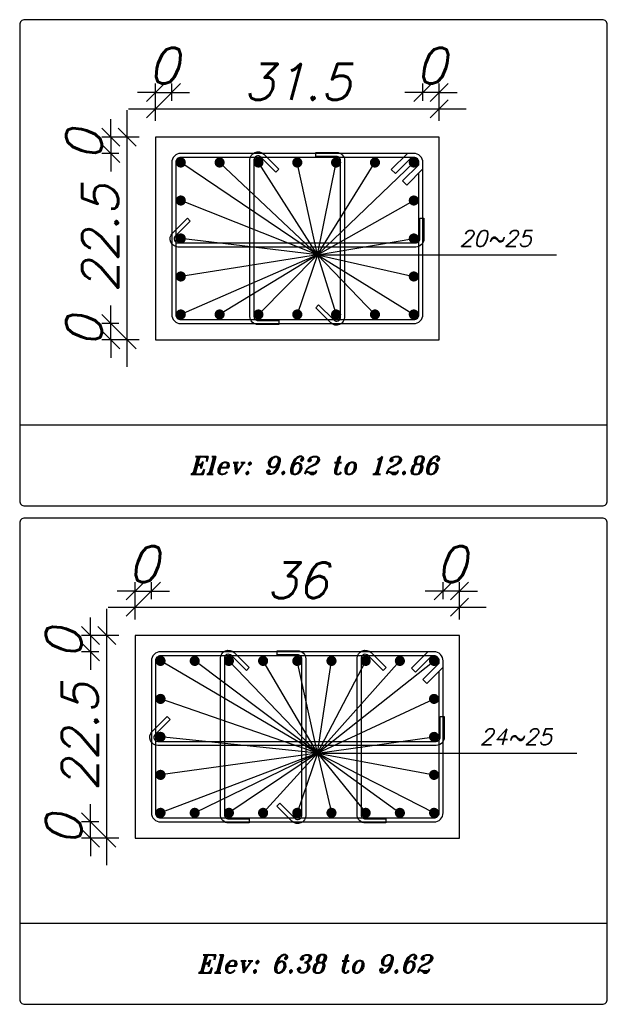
# Model space of a CAD drawing. Header units: inches. Extents: x 826 to 1034, y 702 to 834.
# Tile 52 of 93: x 929.39 to 932.66, y 721.41 to 726.9. Entities that reach past the tile are written whole.
import ezdxf
from ezdxf.enums import TextEntityAlignment as Align

# ---------------------------------------------------------------- set-up
doc = ezdxf.new("R2010")
doc.units = ezdxf.units.IN
doc.header["$MEASUREMENT"] = 0
doc.layers.add('SAZE_DRAWINGS', color=7, linetype='Continuous')
doc.styles.add('SAZE_STYLE', font='romansp.shx', dxfattribs={"oblique": 15})
doc.styles.add('SAZE_STYLE1', font='romant.shx', dxfattribs={"oblique": 15})
doc.dimstyles.new('SAZE_DIM_STYLE', dxfattribs={"dimtxt": 0.2, "dimasz": 0.2, "dimexe": 0.1, "dimexo": 0.05, "dimgap": 0.05, "dimtad": 0, "dimzin": 0, "dimdsep": 46, "dimtxsty": 'SAZE_STYLE', "dimcen": 0.09, "dimclrd": 2, "dimclre": 2, "dimclrt": 3, "dimadec": 0, "dimazin": 0, "dimtfac": 1, "dimtdec": 4, "dimtix": 1, "dimtmove": 1, "dimatfit": 3, "dimfxl": 1, "dimtolj": 1, "dimtzin": 0, "dimarcsym": 0})

# ---------------------------------------------------------------- blocks, each defined once
blk = doc.blocks.new('_Oblique')
at = {"color": 0, "linetype": 'ByBlock', "lineweight": -2}
blk.add_line((-0.5, -0.5), (0.5, 0.5), dxfattribs=at)
blk = doc.blocks.new('*D3882')
at = {"layer": 'Defpoints', "color": 0, "transparency": 16777216}
for p in [(930.1215, 723.7149), (930.0311, 723.6697), (930.1215, 723.6697)]:
    blk.add_point(p, dxfattribs=at)
at = {"layer": 'SAZE_DRAWINGS', "color": 2, "lineweight": -2, "transparency": 16777216}
for p, q in [((930.0311, 723.7149), (929.9311, 723.7149)), ((930.0311, 723.6697), (930.0311, 723.7649)), ((930.0311, 723.7149), (930.1215, 723.7149)), ((930.1215, 723.6697), (930.1215, 723.7649)), ((930.1215, 723.7149), (930.2215, 723.7149))]:
    blk.add_line(p, q, dxfattribs=at)
at = {"layer": 'SAZE_DRAWINGS', "color": 2, "lineweight": -2, "transparency": 16777216, "xscale": 0.1, "yscale": 0.1, "zscale": 0.1}
blk.add_blockref('_Oblique', (930.0311, 723.7149), dxfattribs=at)
at = {"layer": 'SAZE_DRAWINGS', "color": 2, "lineweight": -2, "transparency": 16777216, "xscale": 0.1, "yscale": 0.1, "zscale": 0.1, "rotation": 180}
blk.add_blockref('_Oblique', (930.1215, 723.7149), dxfattribs=at)
at = {"layer": 'SAZE_DRAWINGS', "color": 3, "transparency": 16777216, "insert": (930.0763, 723.8649), "char_height": 0.2, "attachment_point": 5, "style": 'SAZE_STYLE'}
blk.add_mtext('\\A1;0', dxfattribs=at)
blk = doc.blocks.new('*D3883')
at = {"layer": 'Defpoints', "color": 0, "transparency": 16777216}
for p in [(931.8378, 723.6246), (930.0311, 723.5568), (931.8378, 723.5568)]:
    blk.add_point(p, dxfattribs=at)
at = {"layer": 'SAZE_DRAWINGS', "color": 2, "lineweight": -2, "transparency": 16777216}
for p, q in [((930.0311, 723.5568), (930.0311, 723.6746)), ((931.8378, 723.5568), (931.8378, 723.6746)), ((929.8811, 723.6246), (931.9878, 723.6246))]:
    blk.add_line(p, q, dxfattribs=at)
at = {"layer": 'SAZE_DRAWINGS', "color": 2, "lineweight": -2, "transparency": 16777216, "xscale": 0.1, "yscale": 0.1, "zscale": 0.1, "rotation": 180}
blk.add_blockref('_Oblique', (930.0311, 723.6246), dxfattribs=at)
at = {"layer": 'SAZE_DRAWINGS', "color": 2, "lineweight": -2, "transparency": 16777216, "xscale": 0.1, "yscale": 0.1, "zscale": 0.1}
blk.add_blockref('_Oblique', (931.8378, 723.6246), dxfattribs=at)
at = {"layer": 'SAZE_DRAWINGS', "color": 3, "transparency": 16777216, "insert": (930.9344, 723.7746), "char_height": 0.2, "attachment_point": 5, "style": 'SAZE_STYLE'}
blk.add_mtext('\\A1;36', dxfattribs=at)
blk = doc.blocks.new('*D3884')
at = {"layer": 'Defpoints', "color": 0, "transparency": 16777216}
for p in [(931.7474, 723.7149), (931.7474, 723.6697), (931.8378, 723.6697)]:
    blk.add_point(p, dxfattribs=at)
at = {"layer": 'SAZE_DRAWINGS', "color": 2, "lineweight": -2, "transparency": 16777216}
for p, q in [((931.7474, 723.7149), (931.6474, 723.7149)), ((931.7474, 723.6697), (931.7474, 723.7649)), ((931.8378, 723.7149), (931.7474, 723.7149)), ((931.8378, 723.6697), (931.8378, 723.7649)), ((931.8378, 723.7149), (931.9378, 723.7149))]:
    blk.add_line(p, q, dxfattribs=at)
at = {"layer": 'SAZE_DRAWINGS', "color": 2, "lineweight": -2, "transparency": 16777216, "xscale": 0.1, "yscale": 0.1, "zscale": 0.1}
blk.add_blockref('_Oblique', (931.7474, 723.7149), dxfattribs=at)
at = {"layer": 'SAZE_DRAWINGS', "color": 2, "lineweight": -2, "transparency": 16777216, "xscale": 0.1, "yscale": 0.1, "zscale": 0.1, "rotation": 180}
blk.add_blockref('_Oblique', (931.8378, 723.7149), dxfattribs=at)
at = {"layer": 'SAZE_DRAWINGS', "color": 3, "transparency": 16777216, "insert": (931.7926, 723.8649), "char_height": 0.2, "attachment_point": 5, "style": 'SAZE_STYLE'}
blk.add_mtext('\\A1;0', dxfattribs=at)
blk = doc.blocks.new('*D3885')
at = {"layer": 'Defpoints', "color": 0, "transparency": 16777216}
for p in [(929.7827, 722.4277), (929.8279, 722.4277), (929.8279, 722.3373)]:
    blk.add_point(p, dxfattribs=at)
at = {"layer": 'SAZE_DRAWINGS', "color": 2, "lineweight": -2, "transparency": 16777216}
for p, q in [((929.7827, 722.4277), (929.7827, 722.5277)), ((929.8279, 722.4277), (929.7327, 722.4277)), ((929.7827, 722.3373), (929.7827, 722.4277)), ((929.8279, 722.3373), (929.7327, 722.3373)), ((929.7827, 722.3373), (929.7827, 722.2373))]:
    blk.add_line(p, q, dxfattribs=at)
at = {"layer": 'SAZE_DRAWINGS', "color": 2, "lineweight": -2, "transparency": 16777216, "xscale": 0.1, "yscale": 0.1, "zscale": 0.1}
for p, rotation in [((929.7827, 722.4277), 270), ((929.7827, 722.3373), 90)]:
    blk.add_blockref('_Oblique', p, dxfattribs=dict(at, rotation=rotation))
at = {"layer": 'SAZE_DRAWINGS', "color": 3, "transparency": 16777216, "insert": (929.6327, 722.3825), "char_height": 0.2, "attachment_point": 5, "rotation": 90, "style": 'SAZE_STYLE'}
blk.add_mtext('\\A1;0', dxfattribs=at)
blk = doc.blocks.new('*D3886')
at = {"layer": 'Defpoints', "color": 0, "transparency": 16777216}
for p in [(929.873, 723.4665), (929.9408, 723.4665), (929.9408, 722.3373)]:
    blk.add_point(p, dxfattribs=at)
at = {"layer": 'SAZE_DRAWINGS', "color": 2, "lineweight": -2, "transparency": 16777216}
for p, q in [((929.873, 722.1873), (929.873, 723.6165)), ((929.9408, 723.4665), (929.823, 723.4665)), ((929.9408, 722.3373), (929.823, 722.3373))]:
    blk.add_line(p, q, dxfattribs=at)
at = {"layer": 'SAZE_DRAWINGS', "color": 2, "lineweight": -2, "transparency": 16777216, "xscale": 0.1, "yscale": 0.1, "zscale": 0.1}
for p, rotation in [((929.873, 723.4665), 90), ((929.873, 722.3373), 270)]:
    blk.add_blockref('_Oblique', p, dxfattribs=dict(at, rotation=rotation))
at = {"layer": 'SAZE_DRAWINGS', "color": 3, "transparency": 16777216, "insert": (929.723, 722.9019), "char_height": 0.2, "attachment_point": 5, "rotation": 90, "style": 'SAZE_STYLE'}
blk.add_mtext('\\A1;22.5', dxfattribs=at)
blk = doc.blocks.new('*D3887')
at = {"layer": 'Defpoints', "color": 0, "transparency": 16777216}
for p in [(929.8279, 723.4665), (929.7827, 723.3762), (929.8279, 723.3762)]:
    blk.add_point(p, dxfattribs=at)
at = {"layer": 'SAZE_DRAWINGS', "color": 2, "lineweight": -2, "transparency": 16777216}
for p, q in [((929.7827, 723.4665), (929.7827, 723.5665)), ((929.8279, 723.4665), (929.7327, 723.4665)), ((929.7827, 723.4665), (929.7827, 723.3762)), ((929.8279, 723.3762), (929.7327, 723.3762)), ((929.7827, 723.3762), (929.7827, 723.2762))]:
    blk.add_line(p, q, dxfattribs=at)
at = {"layer": 'SAZE_DRAWINGS', "color": 2, "lineweight": -2, "transparency": 16777216, "xscale": 0.1, "yscale": 0.1, "zscale": 0.1}
for p, rotation in [((929.7827, 723.4665), 270), ((929.7827, 723.3762), 90)]:
    blk.add_blockref('_Oblique', p, dxfattribs=dict(at, rotation=rotation))
at = {"layer": 'SAZE_DRAWINGS', "color": 3, "transparency": 16777216, "insert": (929.6327, 723.4213), "char_height": 0.2, "attachment_point": 5, "rotation": 90, "style": 'SAZE_STYLE'}
blk.add_mtext('\\A1;0', dxfattribs=at)
blk = doc.blocks.new('*D3888')
at = {"layer": 'Defpoints', "color": 0, "transparency": 16777216}
for p in [(930.2344, 726.4926), (930.144, 726.4474), (930.2344, 726.4474)]:
    blk.add_point(p, dxfattribs=at)
at = {"layer": 'SAZE_DRAWINGS', "color": 2, "lineweight": -2, "transparency": 16777216}
for p, q in [((930.144, 726.4474), (930.144, 726.5426)), ((930.2344, 726.4474), (930.2344, 726.5426)), ((930.144, 726.4926), (930.044, 726.4926)), ((930.144, 726.4926), (930.2344, 726.4926)), ((930.2344, 726.4926), (930.3344, 726.4926))]:
    blk.add_line(p, q, dxfattribs=at)
at = {"layer": 'SAZE_DRAWINGS', "color": 2, "lineweight": -2, "transparency": 16777216, "xscale": 0.1, "yscale": 0.1, "zscale": 0.1}
blk.add_blockref('_Oblique', (930.144, 726.4926), dxfattribs=at)
at = {"layer": 'SAZE_DRAWINGS', "color": 2, "lineweight": -2, "transparency": 16777216, "xscale": 0.1, "yscale": 0.1, "zscale": 0.1, "rotation": 180}
blk.add_blockref('_Oblique', (930.2344, 726.4926), dxfattribs=at)
at = {"layer": 'SAZE_DRAWINGS', "color": 3, "transparency": 16777216, "insert": (930.1892, 726.6426), "char_height": 0.2, "attachment_point": 5, "style": 'SAZE_STYLE'}
blk.add_mtext('\\A1;0', dxfattribs=at)
blk = doc.blocks.new('*D3889')
at = {"layer": 'Defpoints', "color": 0, "transparency": 16777216}
for p in [(931.7248, 726.4023), (930.144, 726.3345), (931.7248, 726.3345)]:
    blk.add_point(p, dxfattribs=at)
at = {"layer": 'SAZE_DRAWINGS', "color": 2, "lineweight": -2, "transparency": 16777216}
for p, q in [((930.144, 726.3345), (930.144, 726.4523)), ((931.7248, 726.3345), (931.7248, 726.4523)), ((929.994, 726.4023), (931.8748, 726.4023))]:
    blk.add_line(p, q, dxfattribs=at)
at = {"layer": 'SAZE_DRAWINGS', "color": 2, "lineweight": -2, "transparency": 16777216, "xscale": 0.1, "yscale": 0.1, "zscale": 0.1, "rotation": 180}
blk.add_blockref('_Oblique', (930.144, 726.4023), dxfattribs=at)
at = {"layer": 'SAZE_DRAWINGS', "color": 2, "lineweight": -2, "transparency": 16777216, "xscale": 0.1, "yscale": 0.1, "zscale": 0.1}
blk.add_blockref('_Oblique', (931.7248, 726.4023), dxfattribs=at)
at = {"layer": 'SAZE_DRAWINGS', "color": 3, "transparency": 16777216, "insert": (930.9344, 726.5523), "char_height": 0.2, "attachment_point": 5, "style": 'SAZE_STYLE'}
blk.add_mtext('\\A1;31.5', dxfattribs=at)
blk = doc.blocks.new('*D3890')
at = {"layer": 'Defpoints', "color": 0, "transparency": 16777216}
for p in [(931.6345, 726.4926), (931.6345, 726.4474), (931.7248, 726.4474)]:
    blk.add_point(p, dxfattribs=at)
at = {"layer": 'SAZE_DRAWINGS', "color": 2, "lineweight": -2, "transparency": 16777216}
for p, q in [((931.6345, 726.4474), (931.6345, 726.5426)), ((931.7248, 726.4474), (931.7248, 726.5426)), ((931.6345, 726.4926), (931.5345, 726.4926)), ((931.7248, 726.4926), (931.6345, 726.4926)), ((931.7248, 726.4926), (931.8248, 726.4926))]:
    blk.add_line(p, q, dxfattribs=at)
at = {"layer": 'SAZE_DRAWINGS', "color": 2, "lineweight": -2, "transparency": 16777216, "xscale": 0.1, "yscale": 0.1, "zscale": 0.1}
blk.add_blockref('_Oblique', (931.6345, 726.4926), dxfattribs=at)
at = {"layer": 'SAZE_DRAWINGS', "color": 2, "lineweight": -2, "transparency": 16777216, "xscale": 0.1, "yscale": 0.1, "zscale": 0.1, "rotation": 180}
blk.add_blockref('_Oblique', (931.7248, 726.4926), dxfattribs=at)
at = {"layer": 'SAZE_DRAWINGS', "color": 3, "transparency": 16777216, "insert": (931.6797, 726.6426), "char_height": 0.2, "attachment_point": 5, "style": 'SAZE_STYLE'}
blk.add_mtext('\\A1;0', dxfattribs=at)
blk = doc.blocks.new('*D3891')
at = {"layer": 'Defpoints', "color": 0, "transparency": 16777216}
for p in [(929.8956, 725.2054), (929.9408, 725.2054), (929.9408, 725.1151)]:
    blk.add_point(p, dxfattribs=at)
at = {"layer": 'SAZE_DRAWINGS', "color": 2, "lineweight": -2, "transparency": 16777216}
for p, q in [((929.8956, 725.2054), (929.8956, 725.3054)), ((929.9408, 725.2054), (929.8456, 725.2054)), ((929.8956, 725.1151), (929.8956, 725.2054)), ((929.9408, 725.1151), (929.8456, 725.1151)), ((929.8956, 725.1151), (929.8956, 725.0151))]:
    blk.add_line(p, q, dxfattribs=at)
at = {"layer": 'SAZE_DRAWINGS', "color": 2, "lineweight": -2, "transparency": 16777216, "xscale": 0.1, "yscale": 0.1, "zscale": 0.1}
for p, rotation in [((929.8956, 725.2054), 270), ((929.8956, 725.1151), 90)]:
    blk.add_blockref('_Oblique', p, dxfattribs=dict(at, rotation=rotation))
at = {"layer": 'SAZE_DRAWINGS', "color": 3, "transparency": 16777216, "insert": (929.7456, 725.1602), "char_height": 0.2, "attachment_point": 5, "rotation": 90, "style": 'SAZE_STYLE'}
blk.add_mtext('\\A1;0', dxfattribs=at)
blk = doc.blocks.new('*D3892')
at = {"layer": 'Defpoints', "color": 0, "transparency": 16777216}
for p in [(929.986, 726.2442), (930.0537, 726.2442), (930.0537, 725.1151)]:
    blk.add_point(p, dxfattribs=at)
at = {"layer": 'SAZE_DRAWINGS', "color": 2, "lineweight": -2, "transparency": 16777216}
for p, q in [((929.986, 724.9651), (929.986, 726.3942)), ((930.0537, 726.2442), (929.936, 726.2442)), ((930.0537, 725.1151), (929.936, 725.1151))]:
    blk.add_line(p, q, dxfattribs=at)
at = {"layer": 'SAZE_DRAWINGS', "color": 2, "lineweight": -2, "transparency": 16777216, "xscale": 0.1, "yscale": 0.1, "zscale": 0.1}
for p, rotation in [((929.986, 726.2442), 90), ((929.986, 725.1151), 270)]:
    blk.add_blockref('_Oblique', p, dxfattribs=dict(at, rotation=rotation))
at = {"layer": 'SAZE_DRAWINGS', "color": 3, "transparency": 16777216, "insert": (929.836, 725.6796), "char_height": 0.2, "attachment_point": 5, "rotation": 90, "style": 'SAZE_STYLE'}
blk.add_mtext('\\A1;22.5', dxfattribs=at)
blk = doc.blocks.new('*D3893')
at = {"layer": 'Defpoints', "color": 0, "transparency": 16777216}
for p in [(929.9408, 726.2442), (929.8956, 726.1539), (929.9408, 726.1539)]:
    blk.add_point(p, dxfattribs=at)
at = {"layer": 'SAZE_DRAWINGS', "color": 2, "lineweight": -2, "transparency": 16777216}
for p, q in [((929.8956, 726.2442), (929.8956, 726.3442)), ((929.9408, 726.2442), (929.8456, 726.2442)), ((929.8956, 726.2442), (929.8956, 726.1539)), ((929.9408, 726.1539), (929.8456, 726.1539)), ((929.8956, 726.1539), (929.8956, 726.0539))]:
    blk.add_line(p, q, dxfattribs=at)
at = {"layer": 'SAZE_DRAWINGS', "color": 2, "lineweight": -2, "transparency": 16777216, "xscale": 0.1, "yscale": 0.1, "zscale": 0.1}
for p, rotation in [((929.8956, 726.2442), 270), ((929.8956, 726.1539), 90)]:
    blk.add_blockref('_Oblique', p, dxfattribs=dict(at, rotation=rotation))
at = {"layer": 'SAZE_DRAWINGS', "color": 3, "transparency": 16777216, "insert": (929.7456, 726.199), "char_height": 0.2, "attachment_point": 5, "rotation": 90, "style": 'SAZE_STYLE'}
blk.add_mtext('\\A1;0', dxfattribs=at)

msp = doc.modelspace()

# ---------------------------------------------------------------- linework, layer by layer
at = {"layer": 'SAZE_DRAWINGS', "color": 2}
for p, q in [((931.0474, 725.5893), (930.2852, 726.1031)), ((931.0474, 725.5893), (930.5016, 726.1031)), ((931.0474, 725.5893), (930.718, 726.1031)), ((931.0474, 725.5893), (930.9344, 726.1031)), ((931.0474, 725.5893), (931.1509, 726.1031)), ((931.0474, 725.5893), (931.3673, 726.1031)), ((931.0474, 725.5893), (931.5837, 726.1031)), ((931.0474, 725.5893), (930.2852, 725.8913)), ((931.0474, 725.5893), (931.5837, 725.8913)), ((931.0474, 725.5893), (930.2852, 725.6796)), ((931.0474, 725.5893), (931.5837, 725.6796)), ((931.0474, 725.5893), (930.2852, 725.2562)), ((931.0474, 725.5893), (930.2852, 725.4679)), ((931.0474, 725.5893), (930.5016, 725.2562)), ((931.0474, 725.5893), (930.718, 725.2562)), ((931.0474, 725.5893), (930.9344, 725.2562)), ((931.0474, 725.5893), (932.3798, 725.5893)), ((931.0474, 725.5893), (931.1509, 725.2562)), ((931.0474, 725.5893), (931.3673, 725.2562)), ((931.0474, 725.5893), (931.5837, 725.2562)), ((931.0474, 725.5893), (931.5837, 725.4679)), ((931.0474, 722.8116), (930.1723, 723.3253)), ((931.0474, 722.8116), (930.3628, 723.3253)), ((931.0474, 722.8116), (930.5534, 723.3253)), ((931.0474, 722.8116), (930.7439, 723.3253)), ((931.0474, 722.8116), (930.9344, 723.3253)), ((931.0474, 722.8116), (931.125, 723.3253)), ((931.0474, 722.8116), (931.3155, 723.3253)), ((931.0474, 722.8116), (931.5061, 723.3253)), ((931.0474, 722.8116), (931.6966, 723.3253)), ((931.0474, 722.8116), (930.1723, 723.1136)), ((931.0474, 722.8116), (931.6966, 723.1136)), ((931.0474, 722.8116), (930.1723, 722.9019)), ((931.0474, 722.8116), (931.6966, 722.9019)), ((931.0474, 722.8116), (930.1723, 722.4785)), ((931.0474, 722.8116), (930.1723, 722.6902)), ((931.0474, 722.8116), (930.3628, 722.4785)), ((931.0474, 722.8116), (930.5534, 722.4785)), ((931.0474, 722.8116), (930.7439, 722.4785)), ((931.0474, 722.8116), (930.9344, 722.4785)), ((931.0474, 722.8116), (932.4927, 722.8116)), ((931.0474, 722.8116), (931.125, 722.4785)), ((931.0474, 722.8116), (931.3155, 722.4785)), ((931.0474, 722.8116), (931.5061, 722.4785)), ((931.0474, 722.8116), (931.6966, 722.4785)), ((931.0474, 722.8116), (931.6966, 722.6902))]:
    msp.add_line(p, q, dxfattribs=at)
at = {"layer": 'SAZE_DRAWINGS', "color": 8}
for p, q in [((929.3875, 724.6408), (932.662, 724.6408)), ((929.3875, 721.8631), (932.662, 721.8631))]:
    msp.add_line(p, q, dxfattribs=at)
for points in [[(929.4157, 724.1891), (932.6338, 724.1891, 0.414214), (932.662, 724.2174), (932.662, 726.8709, 0.414214), (932.6338, 726.8991), (929.4157, 726.8991, 0.414214), (929.3875, 726.8709), (929.3875, 724.2174, 0.414214)], [(929.4157, 721.4114), (932.6338, 721.4114, 0.414214), (932.662, 721.4397), (932.662, 724.0932, 0.414214), (932.6338, 724.1214), (929.4157, 724.1214, 0.414214), (929.3875, 724.0932), (929.3875, 721.4397, 0.414214)]]:
    msp.add_lwpolyline(points, format="xyb", close=True, dxfattribs=at)
at = {"layer": 'SAZE_DRAWINGS', "color": 3}
for points in [[(930.144, 725.1151), (931.7248, 725.1151), (931.7248, 726.2442), (930.144, 726.2442)], [(930.0311, 722.3373), (931.8378, 722.3373), (931.8378, 723.4665), (930.0311, 723.4665)]]:
    msp.add_lwpolyline(points, close=True, dxfattribs=at)
at = {"layer": 'SAZE_DRAWINGS', "color": 4}
for points in [[(930.2852, 725.2054), (931.5837, 725.2054, 0.414214), (931.6345, 725.2562), (931.6345, 726.1031, 0.414214), (931.5837, 726.1539), (930.2852, 726.1539, 0.414214), (930.2344, 726.1031), (930.2344, 725.2562, 0.414214)], [(930.831, 725.1997), (930.7158, 725.1997, -0.414214), (930.6706, 725.2449), (930.6706, 726.1175, -0.668179), (930.7477, 726.1495), (930.8314, 726.0658), (930.8154, 726.0498), (930.7317, 726.1335, 0.668179), (930.6932, 726.1175), (930.6932, 725.2449, 0.414214), (930.7158, 725.2223), (930.831, 725.2223)], [(931.0379, 726.1595), (931.1531, 726.1595, -0.414214), (931.1983, 726.1143), (931.1983, 725.2417, -0.668112), (931.1212, 725.2098), (931.0375, 725.2935), (931.0534, 725.3094), (931.1372, 725.2257, 0.668112), (931.1757, 725.2417), (931.1757, 726.1143, 0.414214), (931.1531, 726.1369), (931.0379, 726.1369)], [(931.6401, 725.7925), (931.6401, 725.6773, -0.414214), (931.595, 725.6322), (930.2707, 725.6322, -0.668179), (930.2387, 725.7093), (930.3224, 725.793), (930.3384, 725.777), (930.2547, 725.6933, 0.668179), (930.2707, 725.6548), (931.595, 725.6548, 0.414214), (931.6176, 725.6773), (931.6176, 725.7925)], [(930.6663, 722.422), (930.5511, 722.422, -0.414214), (930.5059, 722.4672), (930.5059, 723.3398, -0.668179), (930.583, 723.3718), (930.6667, 723.2881), (930.6507, 723.2721), (930.5671, 723.3558, 0.668179), (930.5285, 723.3398), (930.5285, 722.4672, 0.414214), (930.5511, 722.4446), (930.6663, 722.4446)], [(931.4285, 722.422), (931.3133, 722.422, -0.414214), (931.2681, 722.4672), (931.2681, 723.3398, -0.668179), (931.3452, 723.3718), (931.4289, 723.2881), (931.4129, 723.2721), (931.3292, 723.3558, 0.668179), (931.2907, 723.3398), (931.2907, 722.4672, 0.414214), (931.3133, 722.4446), (931.4285, 722.4446)], [(930.1723, 722.4277), (931.6966, 722.4277, 0.414214), (931.7474, 722.4785), (931.7474, 723.3253, 0.414214), (931.6966, 723.3762), (930.1723, 723.3762, 0.414214), (930.1215, 723.3253), (930.1215, 722.4785, 0.414214)], [(930.8215, 723.3818), (930.9367, 723.3818, -0.414214), (930.9819, 723.3366), (930.9819, 722.464, -0.668179), (930.9047, 722.4321), (930.8211, 722.5157), (930.837, 722.5317), (930.9207, 722.448, 0.668179), (930.9593, 722.464), (930.9593, 723.3366, 0.414214), (930.9367, 723.3592), (930.8215, 723.3592)], [(931.7531, 723.0148), (931.7531, 722.8996, -0.414214), (931.7079, 722.8545), (930.1578, 722.8545, -0.668179), (930.1258, 722.9316), (930.2095, 723.0153), (930.2255, 722.9993), (930.1418, 722.9156, 0.668179), (930.1578, 722.8771), (931.7079, 722.8771, 0.414214), (931.7305, 722.8996), (931.7305, 723.0148)]]:
    msp.add_lwpolyline(points, format="xyb", close=True, dxfattribs=at)
at = {"layer": 'SAZE_DRAWINGS', "color": 6, "const_width": 0.0282}
for points in [[(930.2711, 726.1031, 1), (930.2993, 726.1031, 1)], [(930.4875, 726.1031, 1), (930.5157, 726.1031, 1)], [(930.7039, 726.1031, 1), (930.7321, 726.1031, 1)], [(930.9203, 726.1031, 1), (930.9486, 726.1031, 1)], [(931.1367, 726.1031, 1), (931.165, 726.1031, 1)], [(931.3532, 726.1031, 1), (931.3814, 726.1031, 1)], [(931.5696, 726.1031, 1), (931.5978, 726.1031, 1)], [(930.2711, 725.8913, 1), (930.2993, 725.8913, 1)], [(931.5696, 725.8913, 1), (931.5978, 725.8913, 1)], [(930.2711, 725.6796, 1), (930.2993, 725.6796, 1)], [(931.5696, 725.6796, 1), (931.5978, 725.6796, 1)], [(930.2711, 725.4679, 1), (930.2993, 725.4679, 1)], [(931.5696, 725.4679, 1), (931.5978, 725.4679, 1)], [(930.2711, 725.2562, 1), (930.2993, 725.2562, 1)], [(930.4875, 725.2562, 1), (930.5157, 725.2562, 1)], [(930.7039, 725.2562, 1), (930.7321, 725.2562, 1)], [(930.9203, 725.2562, 1), (930.9486, 725.2562, 1)], [(931.1367, 725.2562, 1), (931.165, 725.2562, 1)], [(931.3532, 725.2562, 1), (931.3814, 725.2562, 1)], [(931.5696, 725.2562, 1), (931.5978, 725.2562, 1)], [(930.1581, 723.3253, 1), (930.1864, 723.3253, 1)], [(930.3487, 723.3253, 1), (930.3769, 723.3253, 1)], [(930.5392, 723.3253, 1), (930.5675, 723.3253, 1)], [(930.7298, 723.3253, 1), (930.758, 723.3253, 1)], [(930.9203, 723.3253, 1), (930.9486, 723.3253, 1)], [(931.1109, 723.3253, 1), (931.1391, 723.3253, 1)], [(931.3014, 723.3253, 1), (931.3296, 723.3253, 1)], [(931.492, 723.3253, 1), (931.5202, 723.3253, 1)], [(931.6825, 723.3253, 1), (931.7107, 723.3253, 1)], [(930.1581, 723.1136, 1), (930.1864, 723.1136, 1)], [(931.6825, 723.1136, 1), (931.7107, 723.1136, 1)], [(930.1581, 722.9019, 1), (930.1864, 722.9019, 1)], [(931.6825, 722.9019, 1), (931.7107, 722.9019, 1)], [(930.1581, 722.6902, 1), (930.1864, 722.6902, 1)], [(931.6825, 722.6902, 1), (931.7107, 722.6902, 1)], [(930.1581, 722.4785, 1), (930.1864, 722.4785, 1)], [(930.3487, 722.4785, 1), (930.3769, 722.4785, 1)], [(930.5392, 722.4785, 1), (930.5675, 722.4785, 1)], [(930.7298, 722.4785, 1), (930.758, 722.4785, 1)], [(930.9203, 722.4785, 1), (930.9486, 722.4785, 1)], [(931.1109, 722.4785, 1), (931.1391, 722.4785, 1)], [(931.3014, 722.4785, 1), (931.3296, 722.4785, 1)], [(931.492, 722.4785, 1), (931.5202, 722.4785, 1)], [(931.6825, 722.4785, 1), (931.7107, 722.4785, 1)]]:
    msp.add_lwpolyline(points, format="xyb", close=True, dxfattribs=at)
at = {"layer": 'SAZE_DRAWINGS', "color": 4}
for points in [[(931.6119, 726.0906), (931.6119, 726.1031, 0.414214), (931.5837, 726.1313), (930.2852, 726.1313, 0.414214), (930.2569, 726.1031), (930.2569, 725.2562, 0.414214), (930.2852, 725.228), (931.5837, 725.228, 0.414214), (931.6119, 725.2562), (931.6119, 726.0455)], [(931.7248, 723.3129), (931.7248, 723.3253, 0.414214), (931.6966, 723.3536), (930.1723, 723.3536, 0.414214), (930.144, 723.3253), (930.144, 722.4785, 0.414214), (930.1723, 722.4503), (931.6966, 722.4503, 0.414214), (931.7248, 722.4785), (931.7248, 723.2678)]]:
    msp.add_lwpolyline(points, format="xyb", dxfattribs=at)
for points in [[(931.5713, 726.1313), (931.4809, 726.041), (931.4584, 726.0635), (931.5487, 726.1539)], [(931.6119, 726.0906), (931.5216, 726.0003), (931.5442, 725.9777), (931.6345, 726.0681)], [(931.6842, 723.3536), (931.5939, 723.2632), (931.5713, 723.2858), (931.6616, 723.3762)], [(931.7248, 723.3129), (931.6345, 723.2226), (931.6571, 723.2), (931.7474, 723.2903)]]:
    msp.add_lwpolyline(points, dxfattribs=at)

# ---------------------------------------------------------------- texts
at = {"layer": 'SAZE_DRAWINGS', "color": 2, "style": 'SAZE_STYLE', "oblique": 15}
for s, p in [('20~25', (931.8378, 725.6345)), ('24~25', (931.9507, 722.8568))]:
    msp.add_text(s, height=0.09033, dxfattribs=at).set_placement(p)
at = {"layer": 'SAZE_DRAWINGS', "color": 2, "style": 'SAZE_STYLE1', "oblique": 15}
for s, p in [('Elev: 9.62 to 12.86', (931.027, 724.415)), ('Elev: 6.38 to 9.62', (931.027, 721.6373))]:
    msp.add_text(s, height=0.099365, dxfattribs=at).set_placement(p, align=Align.MIDDLE_CENTER)

# ---------------------------------------------------------------- dimensions: what is measured, and where the dimension line sits
at = {"layer": 'SAZE_DRAWINGS', "color": 2}
for base, p1, p2, override, picture, middle in [((930.2344, 726.4926), (930.144, 726.4474), (930.2344, 726.4474), {"dimtxt": 0.2, "dimasz": 0.1, "dimexe": 0.05, "dimexo": 0, "dimgap": 0.05, "dimtad": 1, "dimtoh": 1, "dimdec": 1, "dimlfac": 20, "dimrnd": 4, "dimzin": 8, "dimblk": 'Oblique', "dimdle": 0.15, "dimclrd": 2, "dimclre": 2, "dimclrt": 3}, '*D3888', (930.1892, 726.6426)), ((931.6345, 726.4926), (931.7248, 726.4474), (931.6345, 726.4474), {"dimtxt": 0.2, "dimasz": 0.1, "dimexe": 0.05, "dimexo": 0, "dimgap": 0.05, "dimtad": 1, "dimtoh": 1, "dimdec": 1, "dimlfac": 20, "dimrnd": 4, "dimzin": 8, "dimblk": 'Oblique', "dimdle": 0.15, "dimclrd": 2, "dimclre": 2, "dimclrt": 3}, '*D3890', (931.6797, 726.6426)), ((931.7248, 726.4023), (930.144, 726.3345), (931.7248, 726.3345), {"dimtxt": 0.2, "dimasz": 0.1, "dimexe": 0.05, "dimexo": 0, "dimgap": 0.05, "dimtad": 1, "dimtoh": 1, "dimdec": 1, "dimlfac": 20, "dimrnd": 0.5, "dimzin": 8, "dimblk": 'Oblique', "dimdle": 0.15, "dimclrd": 2, "dimclre": 2, "dimclrt": 3}, '*D3889', (930.9344, 726.5523)), ((930.1215, 723.7149), (930.0311, 723.6697), (930.1215, 723.6697), {"dimtxt": 0.2, "dimasz": 0.1, "dimexe": 0.05, "dimexo": 0, "dimgap": 0.05, "dimtad": 1, "dimtoh": 1, "dimdec": 1, "dimlfac": 20, "dimrnd": 4, "dimzin": 8, "dimblk": 'Oblique', "dimdle": 0.15, "dimclrd": 2, "dimclre": 2, "dimclrt": 3}, '*D3882', (930.0763, 723.8649)), ((931.7474, 723.7149), (931.8378, 723.6697), (931.7474, 723.6697), {"dimtxt": 0.2, "dimasz": 0.1, "dimexe": 0.05, "dimexo": 0, "dimgap": 0.05, "dimtad": 1, "dimtoh": 1, "dimdec": 1, "dimlfac": 20, "dimrnd": 4, "dimzin": 8, "dimblk": 'Oblique', "dimdle": 0.15, "dimclrd": 2, "dimclre": 2, "dimclrt": 3}, '*D3884', (931.7926, 723.8649)), ((931.8378, 723.6246), (930.0311, 723.5568), (931.8378, 723.5568), {"dimtxt": 0.2, "dimasz": 0.1, "dimexe": 0.05, "dimexo": 0, "dimgap": 0.05, "dimtad": 1, "dimtoh": 1, "dimdec": 1, "dimlfac": 20, "dimrnd": 0.5, "dimzin": 8, "dimblk": 'Oblique', "dimdle": 0.15, "dimclrd": 2, "dimclre": 2, "dimclrt": 3}, '*D3883', (930.9344, 723.7746))]:
    dim = msp.add_linear_dim(base=base, p1=p1, p2=p2, dimstyle='SAZE_DIM_STYLE', override=override, dxfattribs=at)
    dim.commit()
    dim.dimension.update_dxf_attribs({"geometry": picture, "text_midpoint": middle})
for base, p1, p2, override, picture, middle in [((929.986, 726.2442), (930.0537, 725.1151), (930.0537, 726.2442), {"dimtxt": 0.2, "dimasz": 0.1, "dimexe": 0.05, "dimexo": 0, "dimgap": 0.05, "dimtad": 1, "dimtoh": 1, "dimdec": 1, "dimlfac": 20, "dimrnd": 0.5, "dimzin": 8, "dimblk": 'Oblique', "dimdle": 0.15, "dimclrd": 2, "dimclre": 2, "dimclrt": 3}, '*D3892', (929.836, 725.6796)), ((929.8956, 726.1539), (929.9408, 726.2442), (929.9408, 726.1539), {"dimtxt": 0.2, "dimasz": 0.1, "dimexe": 0.05, "dimexo": 0, "dimgap": 0.05, "dimtad": 1, "dimtoh": 1, "dimdec": 1, "dimlfac": 20, "dimrnd": 4, "dimzin": 8, "dimblk": 'Oblique', "dimdle": 0.15, "dimclrd": 2, "dimclre": 2, "dimclrt": 3}, '*D3893', (929.7456, 726.199)), ((929.8956, 725.2054), (929.9408, 725.1151), (929.9408, 725.2054), {"dimtxt": 0.2, "dimasz": 0.1, "dimexe": 0.05, "dimexo": 0, "dimgap": 0.05, "dimtad": 1, "dimtoh": 1, "dimdec": 1, "dimlfac": 20, "dimrnd": 4, "dimzin": 8, "dimblk": 'Oblique', "dimdle": 0.15, "dimclrd": 2, "dimclre": 2, "dimclrt": 3}, '*D3891', (929.7456, 725.1602)), ((929.873, 723.4665), (929.9408, 722.3373), (929.9408, 723.4665), {"dimtxt": 0.2, "dimasz": 0.1, "dimexe": 0.05, "dimexo": 0, "dimgap": 0.05, "dimtad": 1, "dimtoh": 1, "dimdec": 1, "dimlfac": 20, "dimrnd": 0.5, "dimzin": 8, "dimblk": 'Oblique', "dimdle": 0.15, "dimclrd": 2, "dimclre": 2, "dimclrt": 3}, '*D3886', (929.723, 722.9019)), ((929.7827, 723.3762), (929.8279, 723.4665), (929.8279, 723.3762), {"dimtxt": 0.2, "dimasz": 0.1, "dimexe": 0.05, "dimexo": 0, "dimgap": 0.05, "dimtad": 1, "dimtoh": 1, "dimdec": 1, "dimlfac": 20, "dimrnd": 4, "dimzin": 8, "dimblk": 'Oblique', "dimdle": 0.15, "dimclrd": 2, "dimclre": 2, "dimclrt": 3}, '*D3887', (929.6327, 723.4213)), ((929.7827, 722.4277), (929.8279, 722.3373), (929.8279, 722.4277), {"dimtxt": 0.2, "dimasz": 0.1, "dimexe": 0.05, "dimexo": 0, "dimgap": 0.05, "dimtad": 1, "dimtoh": 1, "dimdec": 1, "dimlfac": 20, "dimrnd": 4, "dimzin": 8, "dimblk": 'Oblique', "dimdle": 0.15, "dimclrd": 2, "dimclre": 2, "dimclrt": 3}, '*D3885', (929.6327, 722.3825))]:
    dim = msp.add_linear_dim(base=base, p1=p1, p2=p2, angle=90, dimstyle='SAZE_DIM_STYLE', override=override, dxfattribs=at)
    dim.commit()
    dim.dimension.update_dxf_attribs({"geometry": picture, "text_midpoint": middle})

doc.saveas('drawing.dxf')
